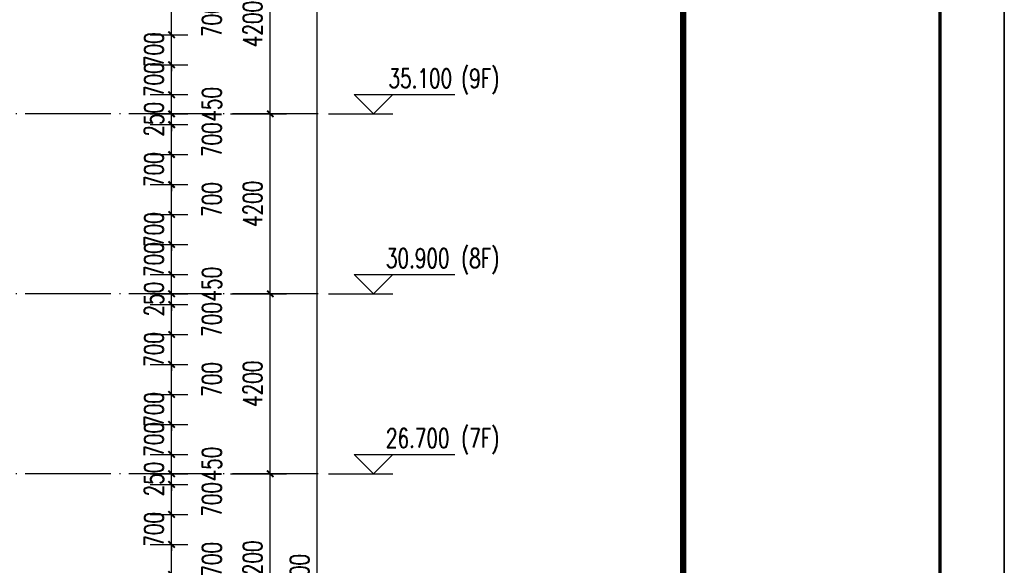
# Model space of a CAD drawing. Header units: millimetres. Extents: x 708158 to 1984082, y -168213 to -53.
# Tile 218 of 220: x 1063620 to 1086608, y -61396 to -48657. Entities that reach past the tile are written whole.
import ezdxf

# ---------------------------------------------------------------- set-up
doc = ezdxf.new("R2010")
doc.units = ezdxf.units.MM
doc.header["$LTSCALE"] = 1000
doc.linetypes.add('DOTE', pattern=[2.42, 2, -0.2, 0.02, -0.2])
doc.layers.get('0').update_dxf_attribs({"color": 8})
for name, color, linetype in [('A-AXIS', 1, 'DOTE'), ('DIM_ELEV', 3, 'Continuous'), ('PUB_DIM', 3, 'Continuous'), ('PUB_TEXT', 7, 'Continuous')]:
    doc.layers.add(name, color=color, linetype=linetype)
doc.layers.add('图框', color=4, linetype='Continuous', lineweight=35)
doc.styles.add('_TCH_DIM', font='SIMPLEX', dxfattribs={"bigfont": 'GBCBIG'})
doc.styles.add('_TCH_DIM_T3', font='SIMPLEX', dxfattribs={"width": 0.705882, "bigfont": 'GBCBIG'})
doc.dimstyles.new('_TCH_ARCH&&150', dxfattribs={"dimtxt": 446.25, "dimasz": 150, "dimexe": 375, "dimexo": 450, "dimgap": 189.375, "dimtad": 1, "dimdec": 0, "dimzin": 0, "dimdsep": 46, "dimtxsty": '_TCH_DIM_T3', "dimblk": 'ARCHTICK', "dimcen": 0.09, "dimclrt": 7, "dimazin": 2, "dimtfac": 1, "dimtdec": 0, "dimtix": 1, "dimtmove": 2, "dimatfit": 3, "dimfxl": 1, "dimtolj": 1, "dimtzin": 0, "dimarcsym": 0})

# ---------------------------------------------------------------- blocks, each defined once
blk = doc.blocks.new('A$C998f5811')
at = {"layer": '图框', "color": 4}
blk.add_line((0, 0), (0, 89100), dxfattribs=at)
at = {"layer": '图框', "color": 4, "const_width": 74.2}
blk.add_lwpolyline([(-122400, 1500), (-1500, 1500), (-1500, 87600), (-122400, 87600)], close=True, dxfattribs=at)
at = {"layer": '图框', "const_width": 150}
blk.add_lwpolyline([(-7500, 87600), (-7500, 1500)], dxfattribs=at)
blk = doc.blocks.new('_ArchTick')
at = {"color": 0, "linetype": 'ByBlock', "const_width": 0.3}
blk.add_lwpolyline([(-0.5, -0.5), (0.5, 0.5)], dxfattribs=at)
blk = doc.blocks.new('*D300')
at = {"layer": 'Defpoints', "color": 0, "transparency": 16777216}
for p in [(1066219, -60907), (1067167, -60907), (1066219, -61607)]:
    blk.add_point(p, dxfattribs=at)
at = {"layer": 'PUB_DIM', "color": 0, "lineweight": -2, "transparency": 16777216}
for p, q in [((1066669, -60907), (1067542, -60907)), ((1067167, -61607), (1067167, -60907)), ((1066669, -61607), (1067542, -61607))]:
    blk.add_line(p, q, dxfattribs=at)
at = {"layer": 'PUB_DIM', "color": 0, "lineweight": -2, "transparency": 16777216, "xscale": 150, "yscale": 150, "zscale": 150}
for p, rotation in [((1067167, -60907), 90), ((1067167, -61607), 270)]:
    blk.add_blockref('_ArchTick', p, dxfattribs=dict(at, rotation=rotation))
at = {"layer": 'PUB_DIM', "color": 7, "transparency": 16777216, "insert": (1068105, -61257), "char_height": 446.2, "attachment_point": 5, "rotation": 90, "style": '_TCH_DIM_T3'}
blk.add_mtext('\\A1;700', dxfattribs=at)
blk = doc.blocks.new('*D301')
at = {"layer": 'Defpoints', "color": 0, "transparency": 16777216}
for p in [(1066219, -60207), (1067167, -60207), (1066219, -60907)]:
    blk.add_point(p, dxfattribs=at)
at = {"layer": 'PUB_DIM', "color": 0, "lineweight": -2, "transparency": 16777216}
for p, q in [((1066669, -60207), (1067542, -60207)), ((1067167, -60207), (1067167, -60057)), ((1067167, -60907), (1067167, -60207)), ((1066669, -60907), (1067542, -60907)), ((1067167, -60907), (1067167, -61057))]:
    blk.add_line(p, q, dxfattribs=at)
at = {"layer": 'PUB_DIM', "color": 0, "lineweight": -2, "transparency": 16777216, "xscale": 150, "yscale": 150, "zscale": 150}
for p, rotation in [((1067167, -60207), 270), ((1067167, -60907), 90)]:
    blk.add_blockref('_ArchTick', p, dxfattribs=dict(at, rotation=rotation))
at = {"layer": 'PUB_DIM', "color": 7, "transparency": 16777216, "insert": (1066755, -60557), "char_height": 446.2, "attachment_point": 5, "rotation": 90, "style": '_TCH_DIM_T3'}
blk.add_mtext('\\A1;700', dxfattribs=at)
blk = doc.blocks.new('*D302')
at = {"layer": 'Defpoints', "color": 0, "transparency": 16777216}
for p in [(1066219, -59507), (1067167, -59507), (1066219, -60207)]:
    blk.add_point(p, dxfattribs=at)
at = {"layer": 'PUB_DIM', "color": 0, "lineweight": -2, "transparency": 16777216}
for p, q in [((1066669, -59507), (1067542, -59507)), ((1067167, -60207), (1067167, -59507)), ((1066669, -60207), (1067542, -60207))]:
    blk.add_line(p, q, dxfattribs=at)
at = {"layer": 'PUB_DIM', "color": 0, "lineweight": -2, "transparency": 16777216, "xscale": 150, "yscale": 150, "zscale": 150}
for p, rotation in [((1067167, -59507), 90), ((1067167, -60207), 270)]:
    blk.add_blockref('_ArchTick', p, dxfattribs=dict(at, rotation=rotation))
at = {"layer": 'PUB_DIM', "color": 7, "transparency": 16777216, "insert": (1068105, -59857), "char_height": 446.2, "attachment_point": 5, "rotation": 90, "style": '_TCH_DIM_T3'}
blk.add_mtext('\\A1;700', dxfattribs=at)
blk = doc.blocks.new('*D303')
at = {"layer": 'Defpoints', "color": 0, "transparency": 16777216}
for p in [(1066219, -59257), (1067167, -59257), (1066219, -59507)]:
    blk.add_point(p, dxfattribs=at)
at = {"layer": 'PUB_DIM', "color": 0, "lineweight": -2, "transparency": 16777216}
for p, q in [((1066669, -59257), (1067542, -59257)), ((1067167, -59257), (1067167, -59107)), ((1067167, -59507), (1067167, -59257)), ((1066669, -59507), (1067542, -59507)), ((1067167, -59507), (1067167, -59657))]:
    blk.add_line(p, q, dxfattribs=at)
at = {"layer": 'PUB_DIM', "color": 0, "lineweight": -2, "transparency": 16777216, "xscale": 150, "yscale": 150, "zscale": 150}
for p, rotation in [((1067167, -59257), 270), ((1067167, -59507), 90)]:
    blk.add_blockref('_ArchTick', p, dxfattribs=dict(at, rotation=rotation))
at = {"layer": 'PUB_DIM', "color": 7, "transparency": 16777216, "insert": (1066755, -59382), "char_height": 446.2, "attachment_point": 5, "rotation": 90, "style": '_TCH_DIM_T3'}
blk.add_mtext('\\A1;250', dxfattribs=at)
blk = doc.blocks.new('*D304')
at = {"layer": 'Defpoints', "color": 0, "transparency": 16777216}
for p in [(1066219, -58807), (1067167, -58807), (1066219, -59257)]:
    blk.add_point(p, dxfattribs=at)
at = {"layer": 'PUB_DIM', "color": 0, "lineweight": -2, "transparency": 16777216}
for p, q in [((1066669, -58807), (1067542, -58807)), ((1067167, -59257), (1067167, -58807)), ((1066669, -59257), (1067542, -59257))]:
    blk.add_line(p, q, dxfattribs=at)
at = {"layer": 'PUB_DIM', "color": 0, "lineweight": -2, "transparency": 16777216, "xscale": 150, "yscale": 150, "zscale": 150}
for p, rotation in [((1067167, -58807), 90), ((1067167, -59257), 270)]:
    blk.add_blockref('_ArchTick', p, dxfattribs=dict(at, rotation=rotation))
at = {"layer": 'PUB_DIM', "color": 7, "transparency": 16777216, "insert": (1068105, -59032), "char_height": 446.2, "attachment_point": 5, "rotation": 90, "style": '_TCH_DIM_T3'}
blk.add_mtext('\\A1;450', dxfattribs=at)
blk = doc.blocks.new('*D305')
at = {"layer": 'Defpoints', "color": 0, "transparency": 16777216}
for p in [(1066219, -58107), (1067167, -58107), (1066219, -58807)]:
    blk.add_point(p, dxfattribs=at)
at = {"layer": 'PUB_DIM', "color": 0, "lineweight": -2, "transparency": 16777216}
for p, q in [((1066669, -58107), (1067542, -58107)), ((1067167, -58807), (1067167, -58107)), ((1066669, -58807), (1067542, -58807))]:
    blk.add_line(p, q, dxfattribs=at)
at = {"layer": 'PUB_DIM', "color": 0, "lineweight": -2, "transparency": 16777216, "xscale": 150, "yscale": 150, "zscale": 150}
for p, rotation in [((1067167, -58107), 90), ((1067167, -58807), 270)]:
    blk.add_blockref('_ArchTick', p, dxfattribs=dict(at, rotation=rotation))
at = {"layer": 'PUB_DIM', "color": 7, "transparency": 16777216, "insert": (1066755, -58457), "char_height": 446.2, "attachment_point": 5, "rotation": 90, "style": '_TCH_DIM_T3'}
blk.add_mtext('\\A1;700', dxfattribs=at)
blk = doc.blocks.new('*D306')
at = {"layer": 'Defpoints', "color": 0, "transparency": 16777216}
for p in [(1066219, -57407), (1067167, -57407), (1066219, -58107)]:
    blk.add_point(p, dxfattribs=at)
at = {"layer": 'PUB_DIM', "color": 0, "lineweight": -2, "transparency": 16777216}
for p, q in [((1066669, -57407), (1067542, -57407)), ((1067167, -57407), (1067167, -57257)), ((1067167, -58107), (1067167, -57407)), ((1066669, -58107), (1067542, -58107)), ((1067167, -58107), (1067167, -58257))]:
    blk.add_line(p, q, dxfattribs=at)
at = {"layer": 'PUB_DIM', "color": 0, "lineweight": -2, "transparency": 16777216, "xscale": 150, "yscale": 150, "zscale": 150}
for p, rotation in [((1067167, -57407), 270), ((1067167, -58107), 90)]:
    blk.add_blockref('_ArchTick', p, dxfattribs=dict(at, rotation=rotation))
at = {"layer": 'PUB_DIM', "color": 7, "transparency": 16777216, "insert": (1066755, -57757), "char_height": 446.2, "attachment_point": 5, "rotation": 90, "style": '_TCH_DIM_T3'}
blk.add_mtext('\\A1;700', dxfattribs=at)
blk = doc.blocks.new('*D307')
at = {"layer": 'Defpoints', "color": 0, "transparency": 16777216}
for p in [(1066219, -56707), (1067167, -56707), (1066219, -57407)]:
    blk.add_point(p, dxfattribs=at)
at = {"layer": 'PUB_DIM', "color": 0, "lineweight": -2, "transparency": 16777216}
for p, q in [((1066669, -56707), (1067542, -56707)), ((1067167, -57407), (1067167, -56707)), ((1066669, -57407), (1067542, -57407))]:
    blk.add_line(p, q, dxfattribs=at)
at = {"layer": 'PUB_DIM', "color": 0, "lineweight": -2, "transparency": 16777216, "xscale": 150, "yscale": 150, "zscale": 150}
for p, rotation in [((1067167, -56707), 90), ((1067167, -57407), 270)]:
    blk.add_blockref('_ArchTick', p, dxfattribs=dict(at, rotation=rotation))
at = {"layer": 'PUB_DIM', "color": 7, "transparency": 16777216, "insert": (1068105, -57057), "char_height": 446.2, "attachment_point": 5, "rotation": 90, "style": '_TCH_DIM_T3'}
blk.add_mtext('\\A1;700', dxfattribs=at)
blk = doc.blocks.new('*D308')
at = {"layer": 'Defpoints', "color": 0, "transparency": 16777216}
for p in [(1066219, -56007), (1067167, -56007), (1066219, -56707)]:
    blk.add_point(p, dxfattribs=at)
at = {"layer": 'PUB_DIM', "color": 0, "lineweight": -2, "transparency": 16777216}
for p, q in [((1067167, -56007), (1067167, -55857)), ((1066669, -56007), (1067542, -56007)), ((1067167, -56707), (1067167, -56007)), ((1066669, -56707), (1067542, -56707)), ((1067167, -56707), (1067167, -56857))]:
    blk.add_line(p, q, dxfattribs=at)
at = {"layer": 'PUB_DIM', "color": 0, "lineweight": -2, "transparency": 16777216, "xscale": 150, "yscale": 150, "zscale": 150}
for p, rotation in [((1067167, -56007), 270), ((1067167, -56707), 90)]:
    blk.add_blockref('_ArchTick', p, dxfattribs=dict(at, rotation=rotation))
at = {"layer": 'PUB_DIM', "color": 7, "transparency": 16777216, "insert": (1066755, -56357), "char_height": 446.2, "attachment_point": 5, "rotation": 90, "style": '_TCH_DIM_T3'}
blk.add_mtext('\\A1;700', dxfattribs=at)
blk = doc.blocks.new('*D309')
at = {"layer": 'Defpoints', "color": 0, "transparency": 16777216}
for p in [(1066219, -55307), (1067167, -55307), (1066219, -56007)]:
    blk.add_point(p, dxfattribs=at)
at = {"layer": 'PUB_DIM', "color": 0, "lineweight": -2, "transparency": 16777216}
for p, q in [((1066669, -55307), (1067542, -55307)), ((1067167, -56007), (1067167, -55307)), ((1066669, -56007), (1067542, -56007))]:
    blk.add_line(p, q, dxfattribs=at)
at = {"layer": 'PUB_DIM', "color": 0, "lineweight": -2, "transparency": 16777216, "xscale": 150, "yscale": 150, "zscale": 150}
for p, rotation in [((1067167, -55307), 90), ((1067167, -56007), 270)]:
    blk.add_blockref('_ArchTick', p, dxfattribs=dict(at, rotation=rotation))
at = {"layer": 'PUB_DIM', "color": 7, "transparency": 16777216, "insert": (1068105, -55657), "char_height": 446.2, "attachment_point": 5, "rotation": 90, "style": '_TCH_DIM_T3'}
blk.add_mtext('\\A1;700', dxfattribs=at)
blk = doc.blocks.new('*D310')
at = {"layer": 'Defpoints', "color": 0, "transparency": 16777216}
for p in [(1066219, -55057), (1067167, -55057), (1066219, -55307)]:
    blk.add_point(p, dxfattribs=at)
at = {"layer": 'PUB_DIM', "color": 0, "lineweight": -2, "transparency": 16777216}
for p, q in [((1067167, -55057), (1067167, -54907)), ((1066669, -55057), (1067542, -55057)), ((1067167, -55307), (1067167, -55057)), ((1066669, -55307), (1067542, -55307)), ((1067167, -55307), (1067167, -55457))]:
    blk.add_line(p, q, dxfattribs=at)
at = {"layer": 'PUB_DIM', "color": 0, "lineweight": -2, "transparency": 16777216, "xscale": 150, "yscale": 150, "zscale": 150}
for p, rotation in [((1067167, -55057), 270), ((1067167, -55307), 90)]:
    blk.add_blockref('_ArchTick', p, dxfattribs=dict(at, rotation=rotation))
at = {"layer": 'PUB_DIM', "color": 7, "transparency": 16777216, "insert": (1066755, -55182), "char_height": 446.2, "attachment_point": 5, "rotation": 90, "style": '_TCH_DIM_T3'}
blk.add_mtext('\\A1;250', dxfattribs=at)
blk = doc.blocks.new('*D311')
at = {"layer": 'Defpoints', "color": 0, "transparency": 16777216}
for p in [(1066219, -54607), (1067167, -54607), (1066219, -55057)]:
    blk.add_point(p, dxfattribs=at)
at = {"layer": 'PUB_DIM', "color": 0, "lineweight": -2, "transparency": 16777216}
for p, q in [((1066669, -54607), (1067542, -54607)), ((1067167, -55057), (1067167, -54607)), ((1066669, -55057), (1067542, -55057))]:
    blk.add_line(p, q, dxfattribs=at)
at = {"layer": 'PUB_DIM', "color": 0, "lineweight": -2, "transparency": 16777216, "xscale": 150, "yscale": 150, "zscale": 150}
for p, rotation in [((1067167, -54607), 90), ((1067167, -55057), 270)]:
    blk.add_blockref('_ArchTick', p, dxfattribs=dict(at, rotation=rotation))
at = {"layer": 'PUB_DIM', "color": 7, "transparency": 16777216, "insert": (1068105, -54832), "char_height": 446.2, "attachment_point": 5, "rotation": 90, "style": '_TCH_DIM_T3'}
blk.add_mtext('\\A1;450', dxfattribs=at)
blk = doc.blocks.new('*D312')
at = {"layer": 'Defpoints', "color": 0, "transparency": 16777216}
for p in [(1066219, -53907), (1067167, -53907), (1066219, -54607)]:
    blk.add_point(p, dxfattribs=at)
at = {"layer": 'PUB_DIM', "color": 0, "lineweight": -2, "transparency": 16777216}
for p, q in [((1066669, -53907), (1067542, -53907)), ((1067167, -54607), (1067167, -53907)), ((1066669, -54607), (1067542, -54607))]:
    blk.add_line(p, q, dxfattribs=at)
at = {"layer": 'PUB_DIM', "color": 0, "lineweight": -2, "transparency": 16777216, "xscale": 150, "yscale": 150, "zscale": 150}
for p, rotation in [((1067167, -53907), 90), ((1067167, -54607), 270)]:
    blk.add_blockref('_ArchTick', p, dxfattribs=dict(at, rotation=rotation))
at = {"layer": 'PUB_DIM', "color": 7, "transparency": 16777216, "insert": (1066755, -54257), "char_height": 446.2, "attachment_point": 5, "rotation": 90, "style": '_TCH_DIM_T3'}
blk.add_mtext('\\A1;700', dxfattribs=at)
blk = doc.blocks.new('*D313')
at = {"layer": 'Defpoints', "color": 0, "transparency": 16777216}
for p in [(1066219, -53207), (1067167, -53207), (1066219, -53907)]:
    blk.add_point(p, dxfattribs=at)
at = {"layer": 'PUB_DIM', "color": 0, "lineweight": -2, "transparency": 16777216}
for p, q in [((1067167, -53207), (1067167, -53057)), ((1066669, -53207), (1067542, -53207)), ((1067167, -53907), (1067167, -53207)), ((1066669, -53907), (1067542, -53907)), ((1067167, -53907), (1067167, -54057))]:
    blk.add_line(p, q, dxfattribs=at)
at = {"layer": 'PUB_DIM', "color": 0, "lineweight": -2, "transparency": 16777216, "xscale": 150, "yscale": 150, "zscale": 150}
for p, rotation in [((1067167, -53207), 270), ((1067167, -53907), 90)]:
    blk.add_blockref('_ArchTick', p, dxfattribs=dict(at, rotation=rotation))
at = {"layer": 'PUB_DIM', "color": 7, "transparency": 16777216, "insert": (1066755, -53557), "char_height": 446.2, "attachment_point": 5, "rotation": 90, "style": '_TCH_DIM_T3'}
blk.add_mtext('\\A1;700', dxfattribs=at)
blk = doc.blocks.new('*D314')
at = {"layer": 'Defpoints', "color": 0, "transparency": 16777216}
for p in [(1066219, -52507), (1067167, -52507), (1066219, -53207)]:
    blk.add_point(p, dxfattribs=at)
at = {"layer": 'PUB_DIM', "color": 0, "lineweight": -2, "transparency": 16777216}
for p, q in [((1066669, -52507), (1067542, -52507)), ((1067167, -53207), (1067167, -52507)), ((1066669, -53207), (1067542, -53207))]:
    blk.add_line(p, q, dxfattribs=at)
at = {"layer": 'PUB_DIM', "color": 0, "lineweight": -2, "transparency": 16777216, "xscale": 150, "yscale": 150, "zscale": 150}
for p, rotation in [((1067167, -52507), 90), ((1067167, -53207), 270)]:
    blk.add_blockref('_ArchTick', p, dxfattribs=dict(at, rotation=rotation))
at = {"layer": 'PUB_DIM', "color": 7, "transparency": 16777216, "insert": (1068105, -52857), "char_height": 446.2, "attachment_point": 5, "rotation": 90, "style": '_TCH_DIM_T3'}
blk.add_mtext('\\A1;700', dxfattribs=at)
blk = doc.blocks.new('*D315')
at = {"layer": 'Defpoints', "color": 0, "transparency": 16777216}
for p in [(1066219, -51807), (1067167, -51807), (1066219, -52507)]:
    blk.add_point(p, dxfattribs=at)
at = {"layer": 'PUB_DIM', "color": 0, "lineweight": -2, "transparency": 16777216}
for p, q in [((1067167, -51807), (1067167, -51657)), ((1066669, -51807), (1067542, -51807)), ((1067167, -52507), (1067167, -51807)), ((1066669, -52507), (1067542, -52507)), ((1067167, -52507), (1067167, -52657))]:
    blk.add_line(p, q, dxfattribs=at)
at = {"layer": 'PUB_DIM', "color": 0, "lineweight": -2, "transparency": 16777216, "xscale": 150, "yscale": 150, "zscale": 150}
for p, rotation in [((1067167, -51807), 270), ((1067167, -52507), 90)]:
    blk.add_blockref('_ArchTick', p, dxfattribs=dict(at, rotation=rotation))
at = {"layer": 'PUB_DIM', "color": 7, "transparency": 16777216, "insert": (1066755, -52157), "char_height": 446.2, "attachment_point": 5, "rotation": 90, "style": '_TCH_DIM_T3'}
blk.add_mtext('\\A1;700', dxfattribs=at)
blk = doc.blocks.new('*D316')
at = {"layer": 'Defpoints', "color": 0, "transparency": 16777216}
for p in [(1066219, -51107), (1067167, -51107), (1066219, -51807)]:
    blk.add_point(p, dxfattribs=at)
at = {"layer": 'PUB_DIM', "color": 0, "lineweight": -2, "transparency": 16777216}
for p, q in [((1066669, -51107), (1067542, -51107)), ((1067167, -51807), (1067167, -51107)), ((1066669, -51807), (1067542, -51807))]:
    blk.add_line(p, q, dxfattribs=at)
at = {"layer": 'PUB_DIM', "color": 0, "lineweight": -2, "transparency": 16777216, "xscale": 150, "yscale": 150, "zscale": 150}
for p, rotation in [((1067167, -51107), 90), ((1067167, -51807), 270)]:
    blk.add_blockref('_ArchTick', p, dxfattribs=dict(at, rotation=rotation))
at = {"layer": 'PUB_DIM', "color": 7, "transparency": 16777216, "insert": (1068105, -51457), "char_height": 446.2, "attachment_point": 5, "rotation": 90, "style": '_TCH_DIM_T3'}
blk.add_mtext('\\A1;700', dxfattribs=at)
blk = doc.blocks.new('*D317')
at = {"layer": 'Defpoints', "color": 0, "transparency": 16777216}
for p in [(1066219, -50857), (1067167, -50857), (1066219, -51107)]:
    blk.add_point(p, dxfattribs=at)
at = {"layer": 'PUB_DIM', "color": 0, "lineweight": -2, "transparency": 16777216}
for p, q in [((1067167, -50857), (1067167, -50707)), ((1066669, -50857), (1067542, -50857)), ((1067167, -51107), (1067167, -50857)), ((1066669, -51107), (1067542, -51107)), ((1067167, -51107), (1067167, -51257))]:
    blk.add_line(p, q, dxfattribs=at)
at = {"layer": 'PUB_DIM', "color": 0, "lineweight": -2, "transparency": 16777216, "xscale": 150, "yscale": 150, "zscale": 150}
for p, rotation in [((1067167, -50857), 270), ((1067167, -51107), 90)]:
    blk.add_blockref('_ArchTick', p, dxfattribs=dict(at, rotation=rotation))
at = {"layer": 'PUB_DIM', "color": 7, "transparency": 16777216, "insert": (1066755, -50982), "char_height": 446.2, "attachment_point": 5, "rotation": 90, "style": '_TCH_DIM_T3'}
blk.add_mtext('\\A1;250', dxfattribs=at)
blk = doc.blocks.new('*D318')
at = {"layer": 'Defpoints', "color": 0, "transparency": 16777216}
for p in [(1066219, -50407), (1067167, -50407), (1066219, -50857)]:
    blk.add_point(p, dxfattribs=at)
at = {"layer": 'PUB_DIM', "color": 0, "lineweight": -2, "transparency": 16777216}
for p, q in [((1066669, -50407), (1067542, -50407)), ((1067167, -50857), (1067167, -50407)), ((1066669, -50857), (1067542, -50857))]:
    blk.add_line(p, q, dxfattribs=at)
at = {"layer": 'PUB_DIM', "color": 0, "lineweight": -2, "transparency": 16777216, "xscale": 150, "yscale": 150, "zscale": 150}
for p, rotation in [((1067167, -50407), 90), ((1067167, -50857), 270)]:
    blk.add_blockref('_ArchTick', p, dxfattribs=dict(at, rotation=rotation))
at = {"layer": 'PUB_DIM', "color": 7, "transparency": 16777216, "insert": (1068105, -50632), "char_height": 446.2, "attachment_point": 5, "rotation": 90, "style": '_TCH_DIM_T3'}
blk.add_mtext('\\A1;450', dxfattribs=at)
blk = doc.blocks.new('*D319')
at = {"layer": 'Defpoints', "color": 0, "transparency": 16777216}
for p in [(1066219, -49707), (1067167, -49707), (1066219, -50407)]:
    blk.add_point(p, dxfattribs=at)
at = {"layer": 'PUB_DIM', "color": 0, "lineweight": -2, "transparency": 16777216}
for p, q in [((1066669, -49707), (1067542, -49707)), ((1067167, -50407), (1067167, -49707)), ((1066669, -50407), (1067542, -50407))]:
    blk.add_line(p, q, dxfattribs=at)
at = {"layer": 'PUB_DIM', "color": 0, "lineweight": -2, "transparency": 16777216, "xscale": 150, "yscale": 150, "zscale": 150}
for p, rotation in [((1067167, -49707), 90), ((1067167, -50407), 270)]:
    blk.add_blockref('_ArchTick', p, dxfattribs=dict(at, rotation=rotation))
at = {"layer": 'PUB_DIM', "color": 7, "transparency": 16777216, "insert": (1066755, -50057), "char_height": 446.2, "attachment_point": 5, "rotation": 90, "style": '_TCH_DIM_T3'}
blk.add_mtext('\\A1;700', dxfattribs=at)
blk = doc.blocks.new('*D320')
at = {"layer": 'Defpoints', "color": 0, "transparency": 16777216}
for p in [(1066219, -49007), (1067167, -49007), (1066219, -49707)]:
    blk.add_point(p, dxfattribs=at)
at = {"layer": 'PUB_DIM', "color": 0, "lineweight": -2, "transparency": 16777216}
for p, q in [((1067167, -49007), (1067167, -48857)), ((1066669, -49007), (1067542, -49007)), ((1067167, -49707), (1067167, -49007)), ((1066669, -49707), (1067542, -49707)), ((1067167, -49707), (1067167, -49857))]:
    blk.add_line(p, q, dxfattribs=at)
at = {"layer": 'PUB_DIM', "color": 0, "lineweight": -2, "transparency": 16777216, "xscale": 150, "yscale": 150, "zscale": 150}
for p, rotation in [((1067167, -49007), 270), ((1067167, -49707), 90)]:
    blk.add_blockref('_ArchTick', p, dxfattribs=dict(at, rotation=rotation))
at = {"layer": 'PUB_DIM', "color": 7, "transparency": 16777216, "insert": (1066755, -49357), "char_height": 446.2, "attachment_point": 5, "rotation": 90, "style": '_TCH_DIM_T3'}
blk.add_mtext('\\A1;700', dxfattribs=at)
blk = doc.blocks.new('*D321')
at = {"layer": 'Defpoints', "color": 0, "transparency": 16777216}
for p in [(1066219, -48307), (1067167, -48307), (1066219, -49007)]:
    blk.add_point(p, dxfattribs=at)
at = {"layer": 'PUB_DIM', "color": 0, "lineweight": -2, "transparency": 16777216}
for p, q in [((1066669, -48307), (1067542, -48307)), ((1067167, -49007), (1067167, -48307)), ((1066669, -49007), (1067542, -49007))]:
    blk.add_line(p, q, dxfattribs=at)
at = {"layer": 'PUB_DIM', "color": 0, "lineweight": -2, "transparency": 16777216, "xscale": 150, "yscale": 150, "zscale": 150}
for p, rotation in [((1067167, -48307), 90), ((1067167, -49007), 270)]:
    blk.add_blockref('_ArchTick', p, dxfattribs=dict(at, rotation=rotation))
at = {"layer": 'PUB_DIM', "color": 7, "transparency": 16777216, "insert": (1068105, -48657), "char_height": 446.2, "attachment_point": 5, "rotation": 90, "style": '_TCH_DIM_T3'}
blk.add_mtext('\\A1;700', dxfattribs=at)
blk = doc.blocks.new('*D755')
at = {"layer": 'Defpoints', "color": 0, "transparency": 16777216}
for p in [(1068094, -37657), (1070567, -37657), (1068094, -85957)]:
    blk.add_point(p, dxfattribs=at)
at = {"layer": 'PUB_DIM', "color": 0, "lineweight": -2, "transparency": 16777216}
for p, q in [((1068544, -37657), (1070942, -37657)), ((1070567, -85957), (1070567, -37657)), ((1068544, -85957), (1070942, -85957))]:
    blk.add_line(p, q, dxfattribs=at)
at = {"layer": 'PUB_DIM', "color": 0, "lineweight": -2, "transparency": 16777216, "xscale": 150, "yscale": 150, "zscale": 150}
for p, rotation in [((1070567, -37657), 90), ((1070567, -85957), 270)]:
    blk.add_blockref('_ArchTick', p, dxfattribs=dict(at, rotation=rotation))
at = {"layer": 'PUB_DIM', "color": 7, "transparency": 16777216, "insert": (1070155, -61807), "char_height": 446.2, "attachment_point": 5, "rotation": 90, "style": '_TCH_DIM_T3'}
blk.add_mtext('\\A1;48300', dxfattribs=at)
blk = doc.blocks.new('*D761')
at = {"layer": 'Defpoints', "color": 0, "transparency": 16777216}
for p in [(1068094, -59257), (1069471, -59257), (1068094, -63457)]:
    blk.add_point(p, dxfattribs=at)
at = {"layer": 'PUB_DIM', "color": 0, "lineweight": -2, "transparency": 16777216}
for p, q in [((1068544, -59257), (1069846, -59257)), ((1069471, -63457), (1069471, -59257)), ((1068544, -63457), (1069846, -63457))]:
    blk.add_line(p, q, dxfattribs=at)
at = {"layer": 'PUB_DIM', "color": 0, "lineweight": -2, "transparency": 16777216, "xscale": 150, "yscale": 150, "zscale": 150}
for p, rotation in [((1069471, -59257), 90), ((1069471, -63457), 270)]:
    blk.add_blockref('_ArchTick', p, dxfattribs=dict(at, rotation=rotation))
at = {"layer": 'PUB_DIM', "color": 7, "transparency": 16777216, "insert": (1069058, -61357), "char_height": 446.2, "attachment_point": 5, "rotation": 90, "style": '_TCH_DIM_T3'}
blk.add_mtext('\\A1;4200', dxfattribs=at)
blk = doc.blocks.new('*D762')
at = {"layer": 'Defpoints', "color": 0, "transparency": 16777216}
for p in [(1068094, -55057), (1069471, -55057), (1068094, -59257)]:
    blk.add_point(p, dxfattribs=at)
at = {"layer": 'PUB_DIM', "color": 0, "lineweight": -2, "transparency": 16777216}
for p, q in [((1068544, -55057), (1069846, -55057)), ((1069471, -59257), (1069471, -55057)), ((1068544, -59257), (1069846, -59257))]:
    blk.add_line(p, q, dxfattribs=at)
at = {"layer": 'PUB_DIM', "color": 0, "lineweight": -2, "transparency": 16777216, "xscale": 150, "yscale": 150, "zscale": 150}
for p, rotation in [((1069471, -55057), 90), ((1069471, -59257), 270)]:
    blk.add_blockref('_ArchTick', p, dxfattribs=dict(at, rotation=rotation))
at = {"layer": 'PUB_DIM', "color": 7, "transparency": 16777216, "insert": (1069058, -57157), "char_height": 446.2, "attachment_point": 5, "rotation": 90, "style": '_TCH_DIM_T3'}
blk.add_mtext('\\A1;4200', dxfattribs=at)
blk = doc.blocks.new('*D763')
at = {"layer": 'Defpoints', "color": 0, "transparency": 16777216}
for p in [(1068094, -50857), (1069471, -50857), (1068094, -55057)]:
    blk.add_point(p, dxfattribs=at)
at = {"layer": 'PUB_DIM', "color": 0, "lineweight": -2, "transparency": 16777216}
for p, q in [((1068544, -50857), (1069846, -50857)), ((1069471, -55057), (1069471, -50857)), ((1068544, -55057), (1069846, -55057))]:
    blk.add_line(p, q, dxfattribs=at)
at = {"layer": 'PUB_DIM', "color": 0, "lineweight": -2, "transparency": 16777216, "xscale": 150, "yscale": 150, "zscale": 150}
for p, rotation in [((1069471, -50857), 90), ((1069471, -55057), 270)]:
    blk.add_blockref('_ArchTick', p, dxfattribs=dict(at, rotation=rotation))
at = {"layer": 'PUB_DIM', "color": 7, "transparency": 16777216, "insert": (1069058, -52957), "char_height": 446.2, "attachment_point": 5, "rotation": 90, "style": '_TCH_DIM_T3'}
blk.add_mtext('\\A1;4200', dxfattribs=at)
blk = doc.blocks.new('*D764')
at = {"layer": 'Defpoints', "color": 0, "transparency": 16777216}
for p in [(1068094, -46657), (1069471, -46657), (1068094, -50857)]:
    blk.add_point(p, dxfattribs=at)
at = {"layer": 'PUB_DIM', "color": 0, "lineweight": -2, "transparency": 16777216}
for p, q in [((1068544, -46657), (1069846, -46657)), ((1069471, -50857), (1069471, -46657)), ((1068544, -50857), (1069846, -50857))]:
    blk.add_line(p, q, dxfattribs=at)
at = {"layer": 'PUB_DIM', "color": 0, "lineweight": -2, "transparency": 16777216, "xscale": 150, "yscale": 150, "zscale": 150}
for p, rotation in [((1069471, -46657), 90), ((1069471, -50857), 270)]:
    blk.add_blockref('_ArchTick', p, dxfattribs=dict(at, rotation=rotation))
at = {"layer": 'PUB_DIM', "color": 7, "transparency": 16777216, "insert": (1069058, -48757), "char_height": 446.2, "attachment_point": 5, "rotation": 90, "style": '_TCH_DIM_T3'}
blk.add_mtext('\\A1;4200', dxfattribs=at)

msp = doc.modelspace()

# ---------------------------------------------------------------- linework, layer by layer
at = {"layer": 'A-AXIS'}
for p, q in [((1070590.5, -50856.7), (1028603.6, -50856.7)), ((1070590.5, -55056.7), (1028603.6, -55056.7)), ((1070590.5, -59256.7), (1028603.6, -59256.7))]:
    msp.add_line(p, q, dxfattribs=at)
at = {"layer": 'DIM_ELEV'}
for p, q in [((1071877.9, -50856.7), (1071427.9, -50406.7)), ((1071427.9, -50406.7), (1073775.4, -50406.7)), ((1071877.9, -50856.7), (1072327.9, -50406.7)), ((1070827.9, -50856.7), (1072327.9, -50856.7)), ((1071877.9, -55056.7), (1071427.9, -54606.7)), ((1071427.9, -54606.7), (1073775.4, -54606.7)), ((1071877.9, -55056.7), (1072327.9, -54606.7)), ((1070827.9, -55056.7), (1072327.9, -55056.7)), ((1071877.9, -59256.7), (1071427.9, -58806.7)), ((1071427.9, -58806.7), (1073775.4, -58806.7)), ((1071877.9, -59256.7), (1072327.9, -58806.7)), ((1070827.9, -59256.7), (1072327.9, -59256.7))]:
    msp.add_line(p, q, dxfattribs=at)

# ---------------------------------------------------------------- block references
msp.add_blockref('A$C998f5811', (1086607.6, -107699.9))

# ---------------------------------------------------------------- texts
at = {"layer": 'PUB_TEXT', "style": '_TCH_DIM', "width": 0.705882}
for s, p in [('35.100', (1072230.4, -50249.2)), ('(9F)', (1073925.4, -50249.2)), ('30.900', (1072170.4, -54449.2)), ('(8F)', (1073925.4, -54449.2)), ('(7F)', (1073925.4, -58649.2)), ('26.700', (1072170.4, -58649.2))]:
    msp.add_text(s, height=446.25, dxfattribs=at).set_placement(p)

# ---------------------------------------------------------------- dimensions: what is measured, and where the dimension line sits
at = {"layer": 'PUB_DIM'}
for p1, p2, distance, picture, middle in [((1068094.2, -85956.7), (1068094.2, -37656.7), -2473.1, '*D755', (1070154.8, -61806.7)), ((1068094.2, -50856.7), (1068094.2, -46656.7), -1376.7, '*D764', (1069058.4, -48756.7)), ((1066219.5, -49706.7), (1066219.5, -49006.7), -947.8, '*D320', (1066754.7, -49356.7)), ((1066219.5, -51106.7), (1066219.5, -50856.7), -947.8, '*D317', (1066754.7, -50981.7)), ((1068094.2, -55056.7), (1068094.2, -50856.7), -1376.7, '*D763', (1069058.4, -52956.7)), ((1066219.5, -52506.7), (1066219.5, -51806.7), -947.8, '*D315', (1066754.7, -52156.7)), ((1066219.5, -53906.7), (1066219.5, -53206.7), -947.8, '*D313', (1066754.7, -53556.7)), ((1066219.5, -55306.7), (1066219.5, -55056.7), -947.8, '*D310', (1066754.7, -55181.7)), ((1068094.2, -59256.7), (1068094.2, -55056.7), -1376.7, '*D762', (1069058.4, -57156.7)), ((1066219.5, -56706.7), (1066219.5, -56006.7), -947.8, '*D308', (1066754.7, -56356.7)), ((1066219.5, -58106.7), (1066219.5, -57406.7), -947.8, '*D306', (1066754.7, -57756.7)), ((1066219.5, -59506.7), (1066219.5, -59256.7), -947.8, '*D303', (1066754.7, -59381.7)), ((1068094.2, -63456.7), (1068094.2, -59256.7), -1376.7, '*D761', (1069058.4, -61356.7)), ((1066219.5, -60906.7), (1066219.5, -60206.7), -947.8, '*D301', (1066754.7, -60556.7))]:
    dim = msp.add_aligned_dim(p1=p1, p2=p2, distance=distance, dimstyle='_TCH_ARCH&&150', dxfattribs=at)
    dim.commit()
    dim.dimension.update_dxf_attribs({"geometry": picture, "text_midpoint": middle})
for base, p1, p2, picture, middle in [((1067167.2, -48306.7), (1066219.5, -49006.7), (1066219.5, -48306.7), '*D321', (1068104.7, -48656.7)), ((1067167.2, -49706.7), (1066219.5, -50406.7), (1066219.5, -49706.7), '*D319', (1066754.7, -50056.7)), ((1067167.2, -50406.7), (1066219.5, -50856.7), (1066219.5, -50406.7), '*D318', (1068104.7, -50631.7)), ((1067167.2, -51106.7), (1066219.5, -51806.7), (1066219.5, -51106.7), '*D316', (1068104.7, -51456.7)), ((1067167.2, -52506.7), (1066219.5, -53206.7), (1066219.5, -52506.7), '*D314', (1068104.7, -52856.7)), ((1067167.2, -53906.7), (1066219.5, -54606.7), (1066219.5, -53906.7), '*D312', (1066754.7, -54256.7)), ((1067167.2, -54606.7), (1066219.5, -55056.7), (1066219.5, -54606.7), '*D311', (1068104.7, -54831.7)), ((1067167.2, -55306.7), (1066219.5, -56006.7), (1066219.5, -55306.7), '*D309', (1068104.7, -55656.7)), ((1067167.2, -56706.7), (1066219.5, -57406.7), (1066219.5, -56706.7), '*D307', (1068104.7, -57056.7)), ((1067167.2, -58106.7), (1066219.5, -58806.7), (1066219.5, -58106.7), '*D305', (1066754.7, -58456.7)), ((1067167.2, -58806.7), (1066219.5, -59256.7), (1066219.5, -58806.7), '*D304', (1068104.7, -59031.7)), ((1067167.2, -59506.7), (1066219.5, -60206.7), (1066219.5, -59506.7), '*D302', (1068104.7, -59856.7)), ((1067167.2, -60906.7), (1066219.5, -61606.7), (1066219.5, -60906.7), '*D300', (1068104.7, -61256.7))]:
    dim = msp.add_linear_dim(base=base, p1=p1, p2=p2, angle=90, dimstyle='_TCH_ARCH&&150', dxfattribs=at)
    dim.commit()
    dim.dimension.update_dxf_attribs({"geometry": picture, "text_midpoint": middle, "dimtype": 129})

doc.saveas('drawing.dxf')
